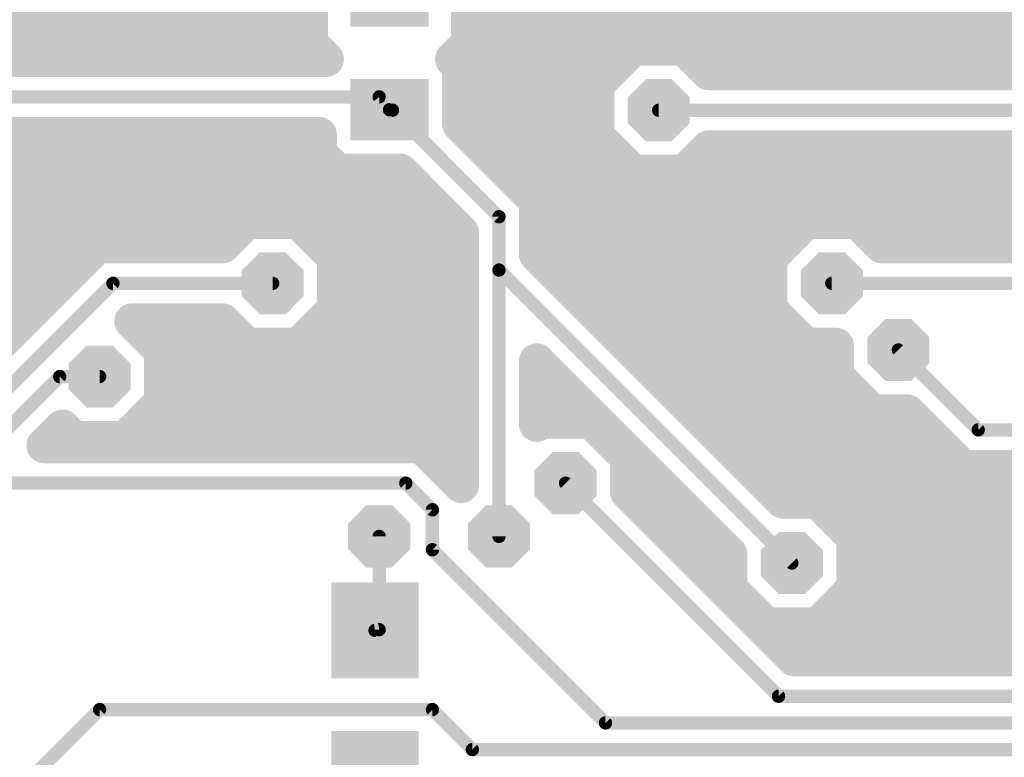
# Model space of a CAD drawing. Extents: x 0.3 to 47.5, y 0.3 to 27.7.
# Tile 8 of 12: x 24.1 to 35.4, y 12 to 20.4. Entities that reach past the tile are written whole.
import ezdxf

# ---------------------------------------------------------------- set-up
doc = ezdxf.new("R2010")
doc.units = 0
doc.layers.add('16', color=174, linetype='CONTINUOUS')
doc.layers.add('18', color=94, linetype='CONTINUOUS')

# ---------------------------------------------------------------- blocks, each defined once
blk = doc.blocks.new('RECT')
blk.add_solid([(-0.5, -0.5), (0.5, -0.5), (-0.5, 0.5), (0.5, 0.5)])
blk = doc.blocks.new('OCTAGONV')
at = {"const_width": 0.5}
blk.add_lwpolyline([(-0.25, -0.1036), (-0.25, 0.1036), (-0.1036, 0.25), (0.1036, 0.25), (0.25, 0.1036), (0.25, -0.1036), (0.1036, -0.25), (-0.1036, -0.25), (-0.25, -0.1036), (-0.25, 0.1036)], dxfattribs=at)

msp = doc.modelspace()

# ---------------------------------------------------------------- linework, layer by layer
at = {"layer": '16'}
for points, const_width in [([(27.4048, 20.6599), (27.4048, 20.1211)], 0.4064), ([(29.2191, 20.1211), (29.2191, 20.6599)], 0.4064), ([(18.3284, 20.32), (27.4048, 20.32)], 0.4064), ([(29.2191, 20.32), (45.7454, 20.32)], 0.4064), ([(27.4048, 20.1211), (27.5871, 19.9389)], 0.4064), ([(29.0366, 19.9386), (29.2191, 20.1211)], 0.4064), ([(31.0998, 20.0659), (30.6832, 19.6493)], 0.4064), ([(31.6889, 20.0659), (31.0998, 20.0659)], 0.4064), ([(31.9683, 19.7865), (31.6889, 20.0659)], 0.4064), ([(27.5871, 19.9389), (18.5419, 19.9389)], 0.4064), ([(29.1175, 19.8578), (29.0366, 19.9386)], 0.4064), ([(29.0617, 19.9136), (30.9475, 19.9136)], 0.4064), ([(31.8412, 19.9136), (45.7454, 19.9136)], 0.4064), ([(29.1175, 19.1942), (29.1175, 19.8578)], 0.4064), ([(37.974, 19.7865), (31.9683, 19.7865)], 0.4064), ([(30.6832, 19.6493), (30.6832, 19.0602)], 0.4064), ([(29.1175, 19.5072), (30.6832, 19.5072)], 0.4064), ([(18.1356, 19.5072), (28.194, 19.5072)], 0.1524), ([(28.194, 19.5072), (28.312, 19.3605)], 0.1524), ([(28.312, 19.3605), (28.3464, 19.3548)], 0.1524), ([(28.3464, 19.3548), (29.5656, 18.1356)], 0.1524), ([(29.9973, 18.3144), (29.1175, 19.1942)], 0.4064), ([(31.3944, 19.3548), (37.7952, 19.3548)], 0.1524), ([(18.3144, 19.0754), (27.5064, 19.0754)], 0.4064), ([(27.5064, 19.0754), (27.5064, 18.8631)], 0.4064), ([(29.2109, 19.1008), (30.6832, 19.1008)], 0.4064), ([(30.6832, 19.0602), (31.0998, 18.6436)], 0.4064), ([(27.5064, 18.8631), (27.7146, 18.6549)], 0.4064), ([(31.6889, 18.6436), (31.9683, 18.923)], 0.4064), ([(31.9683, 18.923), (37.6163, 18.923)], 0.4064), ([(15.9522, 18.6944), (27.6751, 18.6944)], 0.4064), ([(27.7146, 18.6549), (28.4356, 18.6549)], 0.4064), ([(28.4356, 18.6549), (29.1338, 17.9567)], 0.4064), ([(29.6173, 18.6944), (31.049, 18.6944)], 0.4064), ([(31.0998, 18.6436), (31.6889, 18.6436)], 0.4064), ([(31.7397, 18.6944), (37.8449, 18.6944)], 0.4064), ([(18.5316, 18.288), (28.8025, 18.288)], 0.4064), ([(29.9973, 17.9567), (29.9973, 18.3144)], 0.4064), ([(29.9973, 18.288), (38.2513, 18.288)], 0.4064), ([(26.6802, 18.0847), (26.4008, 17.8053)], 0.4064), ([(27.2693, 18.0847), (26.6802, 18.0847)], 0.4064), ([(27.6859, 17.6681), (27.2693, 18.0847)], 0.4064), ([(33.081, 18.0847), (32.6644, 17.6681)], 0.4064), ([(33.6701, 18.0847), (33.081, 18.0847)], 0.4064), ([(33.9495, 17.8053), (33.6701, 18.0847)], 0.4064), ([(29.1338, 17.9567), (29.1338, 17.7048)], 0.4064), ([(29.5656, 18.1356), (29.5656, 17.526)], 0.1524), ([(29.9973, 17.7048), (29.9973, 17.9567)], 0.4064), ([(18.5419, 17.8816), (26.4771, 17.8816)], 0.4064), ([(27.4724, 17.8816), (29.1338, 17.8816)], 0.4064), ([(29.9973, 17.8816), (32.8779, 17.8816)], 0.4064), ([(33.8732, 17.8816), (38.6577, 17.8816)], 0.4064), ([(24.9671, 17.8053), (19.4086, 12.2467)], 0.4064), ([(25.3248, 17.8053), (24.9671, 17.8053)], 0.4064), ([(26.4008, 17.8053), (25.3248, 17.8053)], 0.4064), ([(38.7341, 17.8053), (33.9495, 17.8053)], 0.4064), ([(27.6859, 17.079), (27.6859, 17.6681)], 0.4064), ([(29.1338, 17.7048), (29.1338, 17.3471)], 0.4064), ([(32.8178, 14.8843), (29.9973, 17.7048)], 0.4064), ([(32.6644, 17.6681), (32.6644, 17.079)], 0.4064), ([(18.3285, 17.4752), (24.6371, 17.4752)], 0.4064), ([(27.6859, 17.4752), (29.1338, 17.4752)], 0.4064), ([(29.5656, 17.526), (29.5656, 14.478)], 0.1524), ([(29.5656, 17.526), (32.9184, 14.1732)], 0.1524), ([(30.2269, 17.4752), (32.6644, 17.4752)], 0.4064), ([(29.1338, 17.3471), (29.1338, 15.063)], 0.4064), ([(19.05, 11.2776), (25.146, 17.3736)], 0.1524), ([(25.146, 17.3736), (26.9748, 17.3736)], 0.1524), ([(33.3756, 17.3736), (39.3192, 17.3736)], 0.1524), ([(19.1821, 17.0688), (24.2307, 17.0688)], 0.4064), ([(27.2693, 16.6624), (27.6859, 17.079)], 0.4064), ([(27.6757, 17.0688), (29.1338, 17.0688)], 0.4064), ([(30.6333, 17.0688), (32.6746, 17.0688)], 0.4064), ([(32.6644, 17.079), (33.081, 16.6624)], 0.4064), ([(25.7047, 16.6013), (25.3641, 16.9418)], 0.4064), ([(25.3641, 16.9418), (26.4008, 16.9418)], 0.4064), ([(26.4008, 16.9418), (26.6802, 16.6624)], 0.4064), ([(25.6436, 16.6624), (26.6802, 16.6624)], 0.4064), ([(25.7047, 16.0122), (25.7047, 16.6013)], 0.4064), ([(26.6802, 16.6624), (27.2693, 16.6624)], 0.4064), ([(27.2693, 16.6624), (29.1338, 16.6624)], 0.4064), ([(31.0397, 16.6624), (33.081, 16.6624)], 0.4064), ([(33.081, 16.6624), (33.4264, 16.6624)], 0.4064), ([(33.4264, 16.6624), (33.4264, 16.317)], 0.4064), ([(29.9973, 15.7629), (29.9973, 16.4837)], 0.4064), ([(29.9973, 16.4837), (32.2072, 14.2737)], 0.4064), ([(34.1376, 16.6116), (35.052, 15.6972)], 0.1524), ([(25.7047, 16.256), (29.1338, 16.256)], 0.4064), ([(29.9973, 16.256), (30.2249, 16.256)], 0.4064), ([(31.4461, 16.256), (33.4874, 16.256)], 0.4064), ([(33.4264, 16.317), (33.843, 15.9004)], 0.4064), ([(18.5928, 10.3632), (24.5364, 16.3068)], 0.1524), ([(24.5364, 16.3068), (24.9936, 16.3068)], 0.1524), ([(25.2881, 15.5956), (25.7047, 16.0122)], 0.4064), ([(25.5421, 15.8496), (29.1338, 15.8496)], 0.4064), ([(29.9973, 15.8496), (30.6313, 15.8496)], 0.4064), ([(31.8525, 15.8496), (34.2889, 15.8496)], 0.4064), ([(33.843, 15.9004), (34.2382, 15.9004)], 0.4064), ([(34.2382, 15.9004), (34.8731, 15.2654)], 0.4064), ([(24.3594, 15.5193), (24.5674, 15.7273)], 0.4064), ([(24.5674, 15.7273), (24.699, 15.5956)], 0.4064), ([(30.033, 15.7987), (29.9973, 15.7629)], 0.4064), ([(30.6221, 15.7987), (30.033, 15.7987)], 0.4064), ([(31.0387, 15.3821), (30.6221, 15.7987)], 0.4064), ([(24.699, 15.5956), (25.2881, 15.5956)], 0.4064), ([(28.6776, 15.5193), (24.3594, 15.5193)], 0.4064), ([(28.9305, 15.2664), (28.6776, 15.5193)], 0.4064), ([(35.052, 15.6972), (38.4048, 15.6972)], 0.1524), ([(28.7537, 15.4432), (29.1338, 15.4432)], 0.4064), ([(30.9776, 15.4432), (31.0377, 15.4432)], 0.4064), ([(31.0387, 14.987), (31.0387, 15.3821)], 0.4064), ([(32.2589, 15.4432), (34.6953, 15.4432)], 0.4064), ([(29.1338, 15.063), (28.9305, 15.2664)], 0.4064), ([(34.8731, 15.2654), (35.2308, 15.2654)], 0.4064), ([(35.2308, 15.2654), (37.8308, 15.2654)], 0.4064), ([(31.0387, 15.0368), (31.4441, 15.0368)], 0.4064), ([(32.6653, 15.0368), (38.0594, 15.0368)], 0.4064), ([(23.7744, 15.0876), (28.4988, 15.0876)], 0.1524), ([(28.4988, 15.0876), (28.8036, 14.7828)], 0.1524), ([(30.3276, 15.0876), (32.766, 12.6492)], 0.1524), ([(32.9448, 13.0809), (31.0387, 14.987)], 0.4064), ([(33.2129, 14.8843), (32.8178, 14.8843)], 0.4064), ([(33.6295, 14.4677), (33.2129, 14.8843)], 0.4064), ([(28.8036, 14.7828), (28.8036, 14.3256)], 0.1524), ([(31.3953, 14.6304), (31.8505, 14.6304)], 0.4064), ([(33.4668, 14.6304), (38.608, 14.6304)], 0.4064), ([(33.6295, 13.8786), (33.6295, 14.4677)], 0.4064), ([(28.194, 14.478), (28.194, 13.4112)], 0.1524), ([(32.2072, 14.2737), (32.2072, 13.8786)], 0.4064), ([(28.8036, 14.3256), (30.7848, 12.3444)], 0.1524), ([(31.8017, 14.224), (32.2072, 14.224)], 0.4064), ([(33.6295, 14.224), (38.608, 14.224)], 0.4064), ([(32.2072, 13.8786), (32.6238, 13.462)], 0.4064), ([(32.2081, 13.8176), (32.2682, 13.8176)], 0.4064), ([(33.2129, 13.462), (33.6295, 13.8786)], 0.4064), ([(33.5685, 13.8176), (38.9738, 13.8176)], 0.4064), ([(32.6238, 13.462), (33.2129, 13.462)], 0.4064), ([(32.6145, 13.4112), (39.7754, 13.4112)], 0.4064), ([(28.194, 13.4112), (28.1465, 13.4028)], 0.1524), ([(40.1057, 13.0809), (32.9448, 13.0809)], 0.4064), ([(32.766, 12.6492), (40.6908, 12.6492)], 0.1524), ([(22.4028, 9.906), (24.9936, 12.4968)], 0.1524), ([(24.9936, 12.4968), (28.8036, 12.4968)], 0.1524), ([(28.8036, 12.4968), (29.2608, 12.0396)], 0.1524), ([(30.7848, 12.3444), (40.386, 12.3444)], 0.1524), ([(29.2608, 12.0396), (40.0812, 12.0396)], 0.1524)]:
    msp.add_lwpolyline(points, dxfattribs=dict(at, const_width=const_width))
for points, const_width in [([(27.4048, 20.2184, 1), (27.4048, 20.4216)], 0.2032), ([(29.2191, 20.4216, 1), (29.2191, 20.2184)], 0.2032), ([(27.4766, 20.193, 1), (27.333, 20.0492)], 0.2032), ([(29.2909, 20.0493, 1), (29.1473, 20.1929)], 0.2032), ([(27.3032, 20.1211, 1), (27.5064, 20.1211)], 0.2032), ([(29.1175, 20.1211, 1), (29.3207, 20.1211)], 0.2032), ([(31.0998, 20.1675, 1), (31.0998, 19.9643)], 0.2032), ([(31.1716, 19.9941, 1), (31.028, 20.1377)], 0.2032), ([(31.7607, 20.1377, 1), (31.6171, 19.9941)], 0.2032), ([(31.6889, 19.9643, 1), (31.6889, 20.1675)], 0.2032), ([(27.5153, 19.867, 1), (27.6589, 20.0108)], 0.2032), ([(27.5871, 19.8373, 1), (27.5871, 20.0405)], 0.2032), ([(29.1084, 20.0105, 1), (28.9648, 19.8667)], 0.2032), ([(28.9648, 20.0104, 1), (29.1084, 19.8668)], 0.2032), ([(29.0617, 20.0152, 1), (29.0617, 19.812)], 0.2032), ([(30.9475, 19.812, 1), (30.9475, 20.0152)], 0.2032), ([(31.8412, 20.0152, 1), (31.8412, 19.812)], 0.2032), ([(29.2191, 19.8578, 1), (29.0159, 19.8578)], 0.2032), ([(29.0457, 19.7859, 1), (29.1893, 19.9297)], 0.2032), ([(31.9683, 19.8881, 1), (31.9683, 19.6849)], 0.2032), ([(31.8965, 19.7147, 1), (32.0401, 19.8583)], 0.2032), ([(30.7848, 19.6493, 1), (30.5816, 19.6493)], 0.2032), ([(30.6114, 19.7211, 1), (30.755, 19.5775)], 0.2032), ([(29.1175, 19.6088, 1), (29.1175, 19.4056)], 0.2032), ([(30.6832, 19.4056, 1), (30.6832, 19.6088)], 0.2032), ([(28.2237, 19.5311, 1), (28.1643, 19.4833)], 0.0762), ([(28.194, 19.4691, 1), (28.194, 19.5453)], 0.0762), ([(28.3182, 19.3981, 1), (28.3058, 19.3229)], 0.0762), ([(28.2823, 19.3366, 1), (28.3417, 19.3844)], 0.0762), ([(28.3733, 19.3817, 1), (28.3195, 19.3279)], 0.0762), ([(28.3402, 19.3172, 1), (28.3526, 19.3924)], 0.0762), ([(29.1893, 19.266, 1), (29.0457, 19.1224)], 0.2032), ([(31.3944, 19.3929, 1), (31.3944, 19.3167)], 0.0762), ([(27.608, 19.0754, 1), (27.4048, 19.0754)], 0.2032), ([(27.5064, 18.9738, 1), (27.5064, 19.177)], 0.2032), ([(29.0159, 19.1942, 1), (29.2191, 19.1942)], 0.2032), ([(29.2109, 19.2024, 1), (29.2109, 18.9992)], 0.2032), ([(30.6832, 18.9992, 1), (30.6832, 19.2024)], 0.2032), ([(30.755, 19.132, 1), (30.6114, 18.9884)], 0.2032), ([(27.5782, 18.9349, 1), (27.4346, 18.7913)], 0.2032), ([(30.5816, 19.0602, 1), (30.7848, 19.0602)], 0.2032), ([(31.9683, 19.0246, 1), (31.9683, 18.8214)], 0.2032), ([(32.0401, 18.8512, 1), (31.8965, 18.9948)], 0.2032), ([(27.4048, 18.8631, 1), (27.608, 18.8631)], 0.2032), ([(27.7146, 18.7565, 1), (27.7146, 18.5533)], 0.2032), ([(27.6428, 18.5831, 1), (27.7864, 18.7267)], 0.2032), ([(27.6751, 18.5928, 1), (27.6751, 18.796)], 0.2032), ([(28.5074, 18.7267, 1), (28.3638, 18.5831)], 0.2032), ([(28.4356, 18.5533, 1), (28.4356, 18.7565)], 0.2032), ([(29.6173, 18.796, 1), (29.6173, 18.5928)], 0.2032), ([(31.0998, 18.7452, 1), (31.0998, 18.542)], 0.2032), ([(31.049, 18.5928, 1), (31.049, 18.796)], 0.2032), ([(31.7397, 18.796, 1), (31.7397, 18.5928)], 0.2032), ([(31.6889, 18.542, 1), (31.6889, 18.7452)], 0.2032), ([(31.028, 18.5718, 1), (31.1716, 18.7154)], 0.2032), ([(31.6171, 18.7154, 1), (31.7607, 18.5718)], 0.2032), ([(28.8025, 18.1864, 1), (28.8025, 18.3896)], 0.2032), ([(30.0989, 18.3144, 1), (29.8957, 18.3144)], 0.2032), ([(29.9973, 18.3896, 1), (29.9973, 18.1864)], 0.2032), ([(29.9255, 18.2426, 1), (30.0691, 18.3862)], 0.2032), ([(26.6802, 18.1863, 1), (26.6802, 17.9831)], 0.2032), ([(26.752, 18.0129, 1), (26.6084, 18.1565)], 0.2032), ([(27.3411, 18.1565, 1), (27.1975, 18.0129)], 0.2032), ([(27.2693, 17.9831, 1), (27.2693, 18.1863)], 0.2032), ([(33.081, 18.1863, 1), (33.081, 17.9831)], 0.2032), ([(33.1528, 18.0129, 1), (33.0092, 18.1565)], 0.2032), ([(33.7419, 18.1565, 1), (33.5983, 18.0129)], 0.2032), ([(33.6701, 17.9831, 1), (33.6701, 18.1863)], 0.2032), ([(29.2354, 17.9567, 1), (29.0322, 17.9567)], 0.2032), ([(29.6037, 18.1356, 1), (29.5275, 18.1356)], 0.0762), ([(29.5387, 18.1087, 1), (29.5925, 18.1625)], 0.0762), ([(30.0989, 17.9567, 1), (29.8957, 17.9567)], 0.2032), ([(26.4771, 17.78, 1), (26.4771, 17.9832)], 0.2032), ([(27.4724, 17.9832, 1), (27.4724, 17.78)], 0.2032), ([(29.062, 17.8849, 1), (29.2056, 18.0285)], 0.2032), ([(29.1338, 17.78, 1), (29.1338, 17.9832)], 0.2032), ([(29.9973, 17.9832, 1), (29.9973, 17.78)], 0.2032), ([(29.8957, 17.9567, 1), (30.0989, 17.9567)], 0.2032), ([(32.8779, 17.78, 1), (32.8779, 17.9832)], 0.2032), ([(33.8732, 17.9832, 1), (33.8732, 17.78)], 0.2032), ([(24.9671, 17.9069, 1), (24.9671, 17.7037)], 0.2032), ([(25.0389, 17.7335, 1), (24.8953, 17.8771)], 0.2032), ([(25.3248, 17.9069, 1), (25.3248, 17.7037)], 0.2032), ([(25.3248, 17.7037, 1), (25.3248, 17.9069)], 0.2032), ([(26.329, 17.8771, 1), (26.4726, 17.7335)], 0.2032), ([(26.4008, 17.7037, 1), (26.4008, 17.9069)], 0.2032), ([(33.9495, 17.9069, 1), (33.9495, 17.7037)], 0.2032), ([(33.8777, 17.7335, 1), (34.0213, 17.8771)], 0.2032), ([(27.7875, 17.6681, 1), (27.5843, 17.6681)], 0.2032), ([(27.6141, 17.5963, 1), (27.7577, 17.7399)], 0.2032), ([(29.2354, 17.7048, 1), (29.0322, 17.7048)], 0.2032), ([(30.0691, 17.7766, 1), (29.9255, 17.633)], 0.2032), ([(32.766, 17.6681, 1), (32.5628, 17.6681)], 0.2032), ([(32.5926, 17.7399, 1), (32.7362, 17.5963)], 0.2032), ([(29.0322, 17.7048, 1), (29.2354, 17.7048)], 0.2032), ([(29.8957, 17.7048, 1), (30.0989, 17.7048)], 0.2032), ([(24.6371, 17.3736, 1), (24.6371, 17.5768)], 0.2032), ([(27.6859, 17.5768, 1), (27.6859, 17.3736)], 0.2032), ([(29.1338, 17.3736, 1), (29.1338, 17.5768)], 0.2032), ([(29.6037, 17.526, 1), (29.5275, 17.526)], 0.0762), ([(29.5925, 17.5529, 1), (29.5387, 17.4991)], 0.0762), ([(30.2269, 17.5768, 1), (30.2269, 17.3736)], 0.2032), ([(32.6644, 17.3736, 1), (32.6644, 17.5768)], 0.2032), ([(29.2354, 17.3471, 1), (29.0322, 17.3471)], 0.2032), ([(29.5275, 17.526, 1), (29.6037, 17.526)], 0.0762), ([(25.146, 17.4117, 1), (25.146, 17.3355)], 0.0762), ([(25.1729, 17.3467, 1), (25.1191, 17.4005)], 0.0762), ([(26.9748, 17.3355, 1), (26.9748, 17.4117)], 0.0762), ([(29.0322, 17.3471, 1), (29.2354, 17.3471)], 0.2032), ([(33.3756, 17.4117, 1), (33.3756, 17.3355)], 0.0762), ([(24.2307, 16.9672, 1), (24.2307, 17.1704)], 0.2032), ([(27.6757, 17.1704, 1), (27.6757, 16.9672)], 0.2032), ([(27.7577, 17.0072, 1), (27.6141, 17.1508)], 0.2032), ([(29.1338, 16.9672, 1), (29.1338, 17.1704)], 0.2032), ([(30.6333, 17.1704, 1), (30.6333, 16.9672)], 0.2032), ([(32.7362, 17.1508, 1), (32.5926, 17.0072)], 0.2032), ([(32.6746, 16.9672, 1), (32.6746, 17.1704)], 0.2032), ([(25.4359, 17.0137, 1), (25.2923, 16.8699)], 0.2032), ([(25.3641, 17.0434, 1), (25.3641, 16.8402)], 0.2032), ([(26.4726, 17.0136, 1), (26.329, 16.87)], 0.2032), ([(26.4008, 16.8402, 1), (26.4008, 17.0434)], 0.2032), ([(27.5843, 17.079, 1), (27.7875, 17.079)], 0.2032), ([(32.5628, 17.079, 1), (32.766, 17.079)], 0.2032), ([(25.6436, 16.764, 1), (25.6436, 16.5608)], 0.2032), ([(25.8063, 16.6013, 1), (25.6031, 16.6013)], 0.2032), ([(26.6802, 16.764, 1), (26.6802, 16.5608)], 0.2032), ([(26.6084, 16.5906, 1), (26.752, 16.7342)], 0.2032), ([(26.6802, 16.5608, 1), (26.6802, 16.764)], 0.2032), ([(27.2693, 16.764, 1), (27.2693, 16.5608)], 0.2032), ([(27.1975, 16.7342, 1), (27.3411, 16.5906)], 0.2032), ([(27.2693, 16.5608, 1), (27.2693, 16.764)], 0.2032), ([(29.1338, 16.5608, 1), (29.1338, 16.764)], 0.2032), ([(31.0397, 16.764, 1), (31.0397, 16.5608)], 0.2032), ([(33.081, 16.764, 1), (33.081, 16.5608)], 0.2032), ([(33.0092, 16.5906, 1), (33.1528, 16.7342)], 0.2032), ([(33.081, 16.5608, 1), (33.081, 16.764)], 0.2032), ([(33.528, 16.6624, 1), (33.3248, 16.6624)], 0.2032), ([(33.4264, 16.5608, 1), (33.4264, 16.764)], 0.2032), ([(25.6329, 16.5294, 1), (25.7765, 16.6732)], 0.2032), ([(30.0989, 16.4837, 1), (29.8957, 16.4837)], 0.2032), ([(30.0691, 16.5555, 1), (29.9255, 16.4119)], 0.2032), ([(34.1645, 16.6385, 1), (34.1107, 16.5847)], 0.0762), ([(25.7047, 16.3576, 1), (25.7047, 16.1544)], 0.2032), ([(29.1338, 16.1544, 1), (29.1338, 16.3576)], 0.2032), ([(29.9973, 16.3576, 1), (29.9973, 16.1544)], 0.2032), ([(30.2249, 16.1544, 1), (30.2249, 16.3576)], 0.2032), ([(31.4461, 16.3576, 1), (31.4461, 16.1544)], 0.2032), ([(33.4982, 16.3888, 1), (33.3546, 16.2452)], 0.2032), ([(33.4874, 16.1544, 1), (33.4874, 16.3576)], 0.2032), ([(24.5364, 16.3449, 1), (24.5364, 16.2687)], 0.0762), ([(24.5633, 16.2799, 1), (24.5095, 16.3337)], 0.0762), ([(24.9936, 16.2687, 1), (24.9936, 16.3449)], 0.0762), ([(33.3248, 16.317, 1), (33.528, 16.317)], 0.2032), ([(25.7765, 15.9404, 1), (25.6329, 16.084)], 0.2032), ([(25.5421, 15.9512, 1), (25.5421, 15.748)], 0.2032), ([(25.6031, 16.0122, 1), (25.8063, 16.0122)], 0.2032), ([(29.1338, 15.748, 1), (29.1338, 15.9512)], 0.2032), ([(29.9973, 15.9512, 1), (29.9973, 15.748)], 0.2032), ([(30.6313, 15.748, 1), (30.6313, 15.9512)], 0.2032), ([(31.8525, 15.9512, 1), (31.8525, 15.748)], 0.2032), ([(33.843, 16.002, 1), (33.843, 15.7988)], 0.2032), ([(33.7712, 15.8286, 1), (33.9148, 15.9722)], 0.2032), ([(34.31, 15.9722, 1), (34.1664, 15.8286)], 0.2032), ([(34.2382, 15.7988, 1), (34.2382, 16.002)], 0.2032), ([(34.2889, 15.748, 1), (34.2889, 15.9512)], 0.2032), ([(24.6393, 15.7991, 1), (24.4955, 15.6555)], 0.2032), ([(24.6392, 15.6555, 1), (24.4956, 15.7991)], 0.2032), ([(29.9254, 15.8346, 1), (30.0692, 15.6912)], 0.2032), ([(30.033, 15.9003, 1), (30.033, 15.6971)], 0.2032), ([(30.1049, 15.727, 1), (29.9611, 15.8704)], 0.2032), ([(30.6939, 15.8705, 1), (30.5503, 15.7269)], 0.2032), ([(30.6221, 15.6971, 1), (30.6221, 15.9003)], 0.2032), ([(24.699, 15.6972, 1), (24.699, 15.494)], 0.2032), ([(25.2881, 15.494, 1), (25.2881, 15.6972)], 0.2032), ([(29.8957, 15.7629, 1), (30.0989, 15.7629)], 0.2032), ([(24.3594, 15.6209, 1), (24.3594, 15.4177)], 0.2032), ([(24.2876, 15.5911, 1), (24.4312, 15.4475)], 0.2032), ([(24.6271, 15.5238, 1), (24.7709, 15.6674)], 0.2032), ([(25.2163, 15.6674, 1), (25.3599, 15.5238)], 0.2032), ([(28.7494, 15.5911, 1), (28.6058, 15.4475)], 0.2032), ([(28.6776, 15.4177, 1), (28.6776, 15.6209)], 0.2032), ([(35.052, 15.7353, 1), (35.052, 15.6591)], 0.0762), ([(35.0251, 15.6703, 1), (35.0789, 15.7241)], 0.0762), ([(28.7537, 15.5448, 1), (28.7537, 15.3416)], 0.2032), ([(29.1338, 15.3416, 1), (29.1338, 15.5448)], 0.2032), ([(30.9776, 15.5448, 1), (30.9776, 15.3416)], 0.2032), ([(31.1403, 15.3821, 1), (30.9371, 15.3821)], 0.2032), ([(31.0377, 15.3416, 1), (31.0377, 15.5448)], 0.2032), ([(32.2589, 15.5448, 1), (32.2589, 15.3416)], 0.2032), ([(34.6953, 15.3416, 1), (34.6953, 15.5448)], 0.2032), ([(29.0024, 15.3382, 1), (28.8586, 15.1946)], 0.2032), ([(30.9669, 15.3103, 1), (31.1105, 15.4539)], 0.2032), ([(34.8731, 15.367, 1), (34.8731, 15.1638)], 0.2032), ([(35.2308, 15.367, 1), (35.2308, 15.1638)], 0.2032), ([(35.2308, 15.1638, 1), (35.2308, 15.367)], 0.2032), ([(28.8587, 15.1946, 1), (29.0023, 15.3382)], 0.2032), ([(34.8013, 15.1936, 1), (34.9449, 15.3372)], 0.2032), ([(29.0619, 14.9912, 1), (29.2057, 15.1348)], 0.2032), ([(31.0387, 15.1384, 1), (31.0387, 14.9352)], 0.2032), ([(31.4441, 14.9352, 1), (31.4441, 15.1384)], 0.2032), ([(32.6653, 15.1384, 1), (32.6653, 14.9352)], 0.2032), ([(28.5257, 15.1145, 1), (28.4719, 15.0607)], 0.0762), ([(28.4988, 15.0495, 1), (28.4988, 15.1257)], 0.0762), ([(29.0322, 15.063, 1), (29.2354, 15.063)], 0.2032), ([(30.3545, 15.1145, 1), (30.3007, 15.0607)], 0.0762), ([(31.1105, 15.0588, 1), (30.9669, 14.9152)], 0.2032), ([(30.9371, 14.987, 1), (31.1403, 14.987)], 0.2032), ([(32.8178, 14.9859, 1), (32.8178, 14.7827)], 0.2032), ([(32.746, 14.8125, 1), (32.8896, 14.9561)], 0.2032), ([(33.2847, 14.9561, 1), (33.1411, 14.8125)], 0.2032), ([(33.2129, 14.7827, 1), (33.2129, 14.9859)], 0.2032), ([(28.8417, 14.7828, 1), (28.7655, 14.7828)], 0.0762), ([(28.7767, 14.7559, 1), (28.8305, 14.8097)], 0.0762), ([(31.3953, 14.732, 1), (31.3953, 14.5288)], 0.2032), ([(31.8505, 14.5288, 1), (31.8505, 14.732)], 0.2032), ([(33.4668, 14.732, 1), (33.4668, 14.5288)], 0.2032), ([(33.7311, 14.4677, 1), (33.5279, 14.4677)], 0.2032), ([(28.2321, 14.478, 1), (28.1559, 14.478)], 0.0762), ([(33.5577, 14.3959, 1), (33.7013, 14.5395)], 0.2032), ([(29.5275, 14.478, 1), (29.6037, 14.478)], 0.0762), ([(32.3088, 14.2737, 1), (32.1056, 14.2737)], 0.2032), ([(32.1354, 14.2019, 1), (32.279, 14.3455)], 0.2032), ([(28.7655, 14.3256, 1), (28.8417, 14.3256)], 0.0762), ([(28.8305, 14.3525, 1), (28.7767, 14.2987)], 0.0762), ([(31.8017, 14.3256, 1), (31.8017, 14.1224)], 0.2032), ([(32.2072, 14.1224, 1), (32.2072, 14.3256)], 0.2032), ([(33.6295, 14.3256, 1), (33.6295, 14.1224)], 0.2032), ([(32.8915, 14.1463, 1), (32.9453, 14.2001)], 0.0762), ([(32.1056, 13.8786, 1), (32.3088, 13.8786)], 0.2032), ([(32.279, 13.9504, 1), (32.1354, 13.8068)], 0.2032), ([(32.2081, 13.9192, 1), (32.2081, 13.716)], 0.2032), ([(32.2682, 13.716, 1), (32.2682, 13.9192)], 0.2032), ([(33.5685, 13.9192, 1), (33.5685, 13.716)], 0.2032), ([(33.5279, 13.8786, 1), (33.7311, 13.8786)], 0.2032), ([(33.7013, 13.8068, 1), (33.5577, 13.9504)], 0.2032), ([(32.6238, 13.5636, 1), (32.6238, 13.3604)], 0.2032), ([(33.2129, 13.3604, 1), (33.2129, 13.5636)], 0.2032), ([(32.6145, 13.5128, 1), (32.6145, 13.3096)], 0.2032), ([(32.552, 13.3902, 1), (32.6956, 13.5338)], 0.2032), ([(33.1411, 13.5338, 1), (33.2847, 13.3902)], 0.2032), ([(28.1399, 13.4403, 1), (28.1531, 13.3653)], 0.0762), ([(28.1559, 13.4112, 1), (28.2321, 13.4112)], 0.0762), ([(28.2006, 13.3737, 1), (28.1874, 13.4487)], 0.0762), ([(32.9448, 13.1825, 1), (32.9448, 12.9793)], 0.2032), ([(32.873, 13.0091, 1), (33.0166, 13.1527)], 0.2032), ([(32.766, 12.6873, 1), (32.766, 12.6111)], 0.0762), ([(32.7391, 12.6223, 1), (32.7929, 12.6761)], 0.0762), ([(24.9936, 12.5349, 1), (24.9936, 12.4587)], 0.0762), ([(25.0205, 12.4699, 1), (24.9667, 12.5237)], 0.0762), ([(28.8305, 12.5237, 1), (28.7767, 12.4699)], 0.0762), ([(28.8036, 12.4587, 1), (28.8036, 12.5349)], 0.0762), ([(30.7848, 12.3825, 1), (30.7848, 12.3063)], 0.0762), ([(30.7579, 12.3175, 1), (30.8117, 12.3713)], 0.0762), ([(29.2608, 12.0777, 1), (29.2608, 12.0015)], 0.0762), ([(29.2339, 12.0127, 1), (29.2877, 12.0665)], 0.0762)]:
    msp.add_lwpolyline(points, format="xyb", dxfattribs=dict(at, const_width=const_width))

# ---------------------------------------------------------------- block references
at = {"layer": '16', "xscale": 0.7, "yscale": 0.9, "rotation": 90}
for p in [(28.312, 20.6605), (28.312, 19.3605)]:
    msp.add_blockref('RECT', p, dxfattribs=at)
at = {"layer": '16', "xscale": 1.1, "rotation": 90}
for p in [(28.1465, 13.4028), (28.1465, 11.7028)]:
    msp.add_blockref('RECT', p, dxfattribs=at)
at = {"layer": '18', "xscale": 0.7112, "yscale": 0.7112}
for p in [(31.3944, 19.3548), (26.9748, 17.3736), (33.3756, 17.3736), (34.1376, 16.6116), (24.9936, 16.3068), (30.3276, 15.0876), (28.194, 14.478), (29.5656, 14.478), (32.9184, 14.1732)]:
    msp.add_blockref('OCTAGONV', p, dxfattribs=at)

doc.saveas('drawing.dxf')
